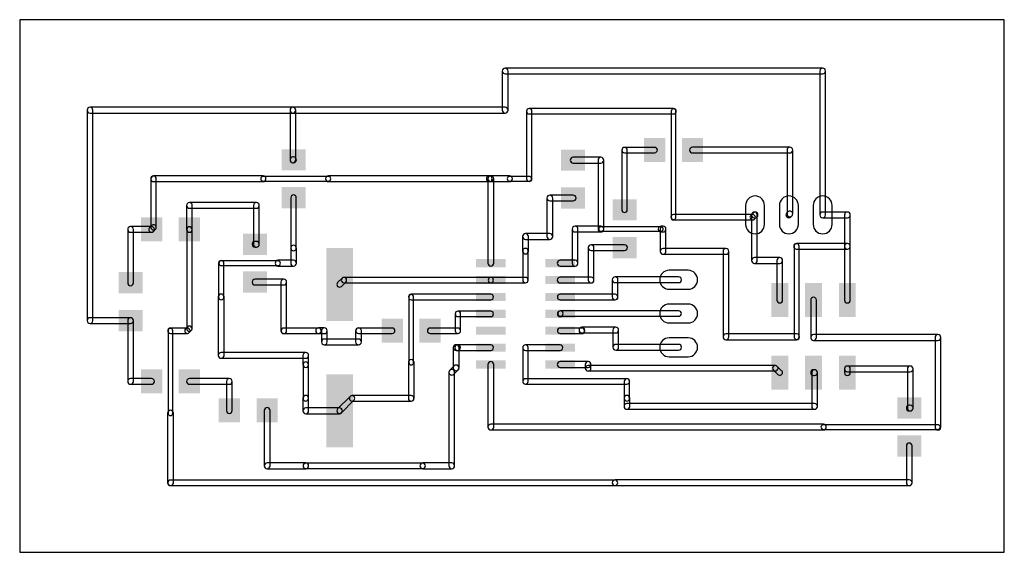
# Model space of a CAD drawing. Extents: x 54.7 to 128.7, y 35.4 to 75.5.
import ezdxf

# ---------------------------------------------------------------- set-up
doc = ezdxf.new("R2010")
doc.units = 0
for name, color, linetype in [('1', 12, 'CONTINUOUS'), ('17', 110, 'CONTINUOUS'), ('20', 31, 'CONTINUOUS')]:
    doc.layers.add(name, color=color, linetype=linetype)

# ---------------------------------------------------------------- blocks, each defined once
blk = doc.blocks.new('RECT')
blk.add_solid([(-0.5, -0.5), (0.5, -0.5), (-0.5, 0.5), (0.5, 0.5)])
blk = doc.blocks.new('LONGP100')
blk.add_lwpolyline([(-0.5, -0.5), (0.5, -0.5, 1), (0.5, 0.5), (-0.5, 0.5, 1)], format="xyb", close=True)

msp = doc.modelspace()

# ---------------------------------------------------------------- linework, layer by layer
at = {"layer": '1'}
for points in [[(90.9701, 71.6026), (90.9701, 68.6562, 1), (91.4019, 68.6562), (91.4019, 71.6026, 1)], [(115.0366, 71.8185), (91.186, 71.8185, 1), (91.186, 71.3867), (115.0366, 71.3867, 1)], [(115.2525, 60.7822), (115.2525, 71.6026, 1), (114.8207, 71.6026), (114.8207, 60.7822, 1)], [(59.9948, 68.4403), (75.2348, 68.4403, 1), (75.2348, 68.8721), (59.9948, 68.8721, 1)], [(59.7789, 68.6562), (59.7789, 52.8324, 1), (60.2107, 52.8324), (60.2107, 68.6562, 1)], [(75.2348, 68.4403), (91.186, 68.4403, 1), (91.186, 68.8721), (75.2348, 68.8721, 1)], [(75.4507, 64.922), (75.4507, 68.6562, 1), (75.0189, 68.6562), (75.0189, 64.922, 1)], [(92.9894, 68.3768), (103.8352, 68.3768, 1), (103.8352, 68.7832), (92.9894, 68.7832, 1)], [(93.1926, 63.5), (93.1926, 68.58, 1), (92.7862, 68.58), (92.7862, 63.5, 1)], [(103.6574, 68.58), (103.6574, 60.6044, 1), (104.013, 60.6044), (104.013, 68.58, 1)], [(100.3554, 61.1628), (100.3554, 65.659, 1), (99.949, 65.659), (99.949, 61.1628, 1)], [(100.1522, 65.4558), (102.4132, 65.4558, 1), (102.4132, 65.8622), (100.1522, 65.8622, 1)], [(105.2572, 65.4431), (112.5728, 65.4431, 1), (112.5728, 65.8749), (105.2572, 65.8749, 1)], [(112.3569, 65.659), (112.3569, 60.8584, 1), (112.7887, 60.8584), (112.7887, 65.659, 1)], [(75.2856, 65.1379), (75.2348, 65.1379, 1), (75.2348, 64.7061), (75.2856, 64.7061, 1)], [(98.3742, 65.1125), (96.2914, 65.1125, 1), (96.2914, 64.6807), (98.3742, 64.6807, 1)], [(98.5901, 59.7154), (98.5901, 64.8966, 1), (98.1583, 64.8966), (98.1583, 59.7154, 1)], [(72.9996, 63.7159), (64.77, 63.7159, 1), (64.77, 63.2841), (72.9996, 63.2841, 1)], [(64.5668, 63.5), (64.5668, 59.842, 1), (64.9732, 59.842), (64.9732, 63.5, 1)], [(77.9018, 63.6778), (72.9996, 63.6778, 1), (72.9996, 63.3222), (77.9018, 63.3222, 1)], [(77.9018, 63.2841), (89.9922, 63.2841, 1), (89.9922, 63.7159), (77.9018, 63.7159, 1)], [(90.1065, 63.7159), (89.9922, 63.7159, 1), (89.9922, 63.2841), (90.1065, 63.2841, 1)], [(90.1065, 63.2841), (91.5162, 63.2841, 1), (91.5162, 63.7159), (90.1065, 63.7159, 1)], [(90.3224, 57.15), (90.3224, 63.5, 1), (89.8906, 63.5), (89.8906, 57.15, 1)], [(92.9894, 63.6778), (91.5162, 63.6778, 1), (91.5162, 63.3222), (92.9894, 63.3222, 1)], [(75.4888, 58.293), (75.4888, 62.078, 1), (75.0824, 62.078), (75.0824, 58.293, 1)], [(94.5388, 61.8367), (96.2914, 61.8367, 1), (96.2914, 62.2685), (94.5388, 62.2685, 1)], [(94.7547, 59.1566), (94.7547, 62.0526, 1), (94.3229, 62.0526), (94.3229, 59.1566, 1)], [(67.6779, 59.69), (67.6779, 61.4934, 1), (67.2461, 61.4934), (67.2461, 59.69, 1)], [(67.462, 61.2775), (72.4916, 61.2775, 1), (72.4916, 61.7093), (67.462, 61.7093, 1)], [(72.2757, 61.4934), (72.2757, 58.572, 1), (72.7075, 58.572), (72.7075, 61.4934, 1)], [(109.7788, 60.8076), (103.8352, 60.8076, 1), (103.8352, 60.4012), (109.7788, 60.4012, 1)], [(109.8129, 60.9259), (109.6351, 60.7481, 1), (109.9225, 60.4607), (110.1003, 60.6385, 1)], [(110.1217, 57.3532), (110.1217, 60.7822, 1), (109.6899, 60.7822), (109.6899, 57.3532, 1)], [(109.9058, 60.5663), (109.9566, 60.5663, 1), (109.9566, 60.9981), (109.9058, 60.9981, 1)], [(112.4201, 61.0111), (112.3439, 60.9349, 1), (112.6493, 60.6295), (112.7255, 60.7057, 1)], [(115.0366, 60.5663), (116.8908, 60.5663, 1), (116.8908, 60.9981), (115.0366, 60.9981, 1)], [(116.6749, 60.7822), (116.6749, 58.42, 1), (117.1067, 58.42), (117.1067, 60.7822, 1)], [(64.6263, 59.9857), (64.4743, 59.8337, 1), (64.7617, 59.5463), (64.9137, 59.6983, 1)], [(96.4311, 59.4995), (98.3742, 59.4995, 1), (98.3742, 59.9313), (96.4311, 59.9313, 1)], [(96.647, 57.15), (96.647, 59.7154, 1), (96.2152, 59.7154), (96.2152, 57.15, 1)], [(102.8954, 59.4995), (103.0478, 59.4995, 1), (103.0478, 59.9313), (102.8954, 59.9313, 1)], [(102.8319, 59.7154), (102.8319, 58.039, 1), (103.2637, 58.039), (103.2637, 59.7154, 1)], [(64.618, 59.9059), (63.0428, 59.9059, 1), (63.0428, 59.4741), (64.618, 59.4741, 1)], [(62.8269, 59.69), (62.8269, 55.6764, 1), (63.2587, 55.6764), (63.2587, 59.69, 1)], [(67.2588, 59.69), (67.2588, 52.222, 1), (67.6652, 52.222), (67.6652, 59.69, 1)], [(92.9259, 58.0648), (92.9259, 59.1566, 1), (92.4941, 59.1566), (92.4941, 58.0648, 1)], [(92.71, 58.9407), (94.5388, 58.9407, 1), (94.5388, 59.3725), (92.71, 59.3725, 1)], [(98.3742, 59.5503), (102.8954, 59.5503, 1), (102.8954, 59.8805), (98.3742, 59.8805, 1)], [(72.4916, 58.7879), (72.39, 58.7879, 1), (72.39, 58.3561), (72.4916, 58.3561, 1)], [(75.5015, 57.15), (75.5015, 58.293, 1), (75.0697, 58.293), (75.0697, 57.15, 1)], [(100.1522, 58.5347), (97.6376, 58.5347, 1), (97.6376, 58.1029), (100.1522, 58.1029, 1)], [(97.4217, 58.3188), (97.4217, 55.88, 1), (97.8535, 55.88), (97.8535, 58.3188, 1)], [(116.8908, 58.6359), (113.0808, 58.6359, 1), (113.0808, 58.2041), (116.8908, 58.2041, 1)], [(112.8903, 58.42), (112.8903, 51.6128, 1), (113.2713, 51.6128), (113.2713, 58.42, 1)], [(116.6749, 58.42), (116.6749, 54.3804, 1), (117.1067, 54.3804), (117.1067, 58.42, 1)], [(92.9132, 55.88), (92.9132, 58.0648, 1), (92.5068, 58.0648), (92.5068, 55.88, 1)], [(103.0478, 57.8231), (107.7722, 57.8231, 1), (107.7722, 58.2549), (103.0478, 58.2549, 1)], [(107.9881, 51.6128), (107.9881, 58.039, 1), (107.5563, 58.039), (107.5563, 51.6128, 1)], [(69.6468, 57.15), (69.6468, 54.61, 1), (70.0532, 54.61), (70.0532, 57.15, 1)], [(69.85, 56.9722), (74.1172, 56.9722, 1), (74.1172, 57.3278), (69.85, 57.3278, 1)], [(74.1172, 56.9341), (75.2856, 56.9341, 1), (75.2856, 57.3659), (74.1172, 57.3659, 1)], [(95.3135, 56.9341), (96.4311, 56.9341, 1), (96.4311, 57.3659), (95.3135, 57.3659, 1)], [(111.8108, 57.5691), (109.9058, 57.5691, 1), (109.9058, 57.1373), (111.8108, 57.1373, 1)], [(112.0267, 54.3804), (112.0267, 57.3532, 1), (111.5949, 57.3532), (111.5949, 54.3804, 1)], [(72.39, 55.5121), (74.549, 55.5121, 1), (74.549, 55.9439), (72.39, 55.9439, 1)], [(74.3331, 55.728), (74.3331, 52.07, 1), (74.7649, 52.07), (74.7649, 55.728, 1)], [(78.8837, 55.4063), (79.2137, 55.7363, 1), (78.9263, 56.0237), (78.5963, 55.6937, 1)], [(79.07, 55.6768), (90.1065, 55.6768, 1), (90.1065, 56.0832), (79.07, 56.0832, 1)], [(92.71, 56.0832), (90.1065, 56.0832, 1), (90.1065, 55.6768), (92.71, 55.6768, 1)], [(97.6376, 56.0959), (95.3135, 56.0959, 1), (95.3135, 55.6641), (97.6376, 55.6641, 1)], [(104.2162, 56.1213), (99.441, 56.1213, 1), (99.441, 55.6895), (104.2162, 55.6895, 1)], [(99.2251, 55.9054), (99.2251, 54.61, 1), (99.6569, 54.61), (99.6569, 55.9054, 1)], [(69.6341, 54.61), (69.6341, 50.2158, 1), (70.0659, 50.2158), (70.0659, 54.61, 1)], [(84.1248, 54.4068), (90.1065, 54.4068, 1), (90.1065, 54.8132), (84.1248, 54.8132, 1)], [(83.947, 54.61), (83.947, 49.6824, 1), (84.3026, 49.6824), (84.3026, 54.61, 1)], [(99.441, 54.8132), (95.3135, 54.8132, 1), (95.3135, 54.4068), (99.441, 54.4068, 1)], [(114.1349, 54.3804), (114.1349, 51.562, 1), (114.5667, 51.562), (114.5667, 54.3804, 1)], [(90.1065, 53.5432), (87.63, 53.5432, 1), (87.63, 53.1368), (90.1065, 53.1368, 1)], [(87.8332, 52.07), (87.8332, 53.34, 1), (87.4268, 53.34), (87.4268, 52.07, 1)], [(95.4572, 53.1963), (95.4826, 53.2217, 1), (95.1952, 53.5091), (95.1698, 53.4837, 1)], [(104.2162, 53.5686), (95.3389, 53.5686, 1), (95.3389, 53.1622), (104.2162, 53.1622, 1)], [(59.9948, 52.6165), (63.0428, 52.6165, 1), (63.0428, 53.0483), (59.9948, 53.0483, 1)], [(62.8269, 52.8324), (62.8269, 48.26, 1), (63.2587, 48.26), (63.2587, 52.8324, 1)], [(67.31, 52.2732), (66.04, 52.2732, 1), (66.04, 51.8668), (67.31, 51.8668, 1)], [(65.8622, 52.07), (65.8622, 45.8724, 1), (66.2178, 45.8724), (66.2178, 52.07, 1)], [(67.3183, 52.3657), (67.1663, 52.2137, 1), (67.4537, 51.9263), (67.6057, 52.0783, 1)], [(74.549, 51.8668), (77.1652, 51.8668, 1), (77.1652, 52.2732), (74.549, 52.2732, 1)], [(77.1652, 51.8541), (77.597, 51.8541, 1), (77.597, 52.2859), (77.1652, 52.2859, 1)], [(77.3811, 52.07), (77.3811, 51.2318, 1), (77.8129, 51.2318), (77.8129, 52.07, 1)], [(80.3783, 51.2318), (80.3783, 52.07, 1), (79.9465, 52.07), (79.9465, 51.2318, 1)], [(80.1624, 51.8668), (82.7028, 51.8668, 1), (82.7028, 52.2732), (80.1624, 52.2732, 1)], [(85.5468, 51.8668), (87.63, 51.8668, 1), (87.63, 52.2732), (85.5468, 52.2732, 1)], [(95.3135, 51.8668), (96.9518, 51.8668, 1), (96.9518, 52.2732), (95.3135, 52.2732, 1)], [(99.4918, 52.3367), (96.9518, 52.3367, 1), (96.9518, 51.9049), (99.4918, 51.9049, 1)], [(96.7359, 52.1208), (96.7359, 52.07, 1), (97.1677, 52.07), (97.1677, 52.1208, 1)], [(99.7077, 50.8254), (99.7077, 52.1208, 1), (99.2759, 52.1208), (99.2759, 50.8254, 1)], [(113.0808, 51.8287), (107.7722, 51.8287, 1), (107.7722, 51.3969), (113.0808, 51.3969, 1)], [(77.597, 51.0159), (80.1624, 51.0159, 1), (80.1624, 51.4477), (77.597, 51.4477, 1)], [(104.2162, 51.0413), (99.4918, 51.0413, 1), (99.4918, 50.6095), (104.2162, 50.6095, 1)], [(114.3508, 51.3461), (123.698, 51.3461, 1), (123.698, 51.7779), (114.3508, 51.7779, 1)], [(123.4821, 51.562), (123.4821, 44.8286, 1), (123.9139, 44.8286), (123.9139, 51.562, 1)], [(69.85, 49.9999), (76.2, 49.9999, 1), (76.2, 50.4317), (69.85, 50.4317, 1)], [(75.9841, 50.2158), (75.9841, 49.53, 1), (76.4159, 49.53), (76.4159, 50.2158, 1)], [(87.6046, 51.0159), (87.503, 51.0159, 1), (87.503, 50.5841), (87.6046, 50.5841, 1)], [(87.2871, 50.8), (87.2871, 49.276, 1), (87.7189, 49.276), (87.7189, 50.8, 1)], [(90.1065, 51.0032), (87.6046, 51.0032, 1), (87.6046, 50.5968), (90.1065, 50.5968, 1)], [(92.5068, 50.8), (92.5068, 48.26, 1), (92.9132, 48.26), (92.9132, 50.8, 1)], [(92.71, 50.5968), (95.3135, 50.5968, 1), (95.3135, 51.0032), (92.71, 51.0032, 1)], [(75.9968, 49.53), (75.9968, 46.99, 1), (76.4032, 46.99), (76.4032, 49.53, 1)], [(83.9089, 49.6824), (83.9089, 46.99, 1), (84.3407, 46.99), (84.3407, 49.6824, 1)], [(89.8906, 49.53), (89.8906, 44.8286, 1), (90.3224, 44.8286), (90.3224, 49.53, 1)], [(95.3135, 49.3141), (97.409, 49.3141, 1), (97.409, 49.7459), (95.3135, 49.7459, 1)], [(97.1931, 49.53), (97.1931, 49.2506, 1), (97.6249, 49.2506), (97.6249, 49.53, 1)], [(87.3503, 49.4287), (87.0201, 49.0985, 1), (87.3255, 48.7931), (87.6557, 49.1233, 1)], [(86.9569, 48.9458), (86.9569, 41.91, 1), (87.3887, 41.91), (87.3887, 48.9458, 1)], [(111.4806, 49.4538), (97.409, 49.4538, 1), (97.409, 49.0474), (111.4806, 49.0474, 1)], [(111.3369, 49.1069), (111.6671, 48.7767, 1), (111.9545, 49.0641), (111.6243, 49.3943, 1)], [(114.427, 49.1363), (114.3508, 49.1363, 1), (114.3508, 48.7045), (114.427, 48.7045, 1)], [(114.6429, 46.3804), (114.6429, 48.9204, 1), (114.2111, 48.9204), (114.2111, 46.3804, 1)], [(117.1067, 48.9204), (117.1067, 49.1998, 1), (116.6749, 49.1998), (116.6749, 48.9204, 1)], [(116.8908, 48.9839), (121.6152, 48.9839, 1), (121.6152, 49.4157), (116.8908, 49.4157, 1)], [(121.3993, 49.1998), (121.3993, 46.253, 1), (121.8311, 46.253), (121.8311, 49.1998, 1)], [(64.618, 48.4759), (63.0428, 48.4759, 1), (63.0428, 48.0441), (64.618, 48.0441, 1)], [(67.462, 48.0441), (70.46, 48.0441, 1), (70.46, 48.4759), (67.462, 48.4759, 1)], [(70.2441, 48.26), (70.2441, 46.0756, 1), (70.6759, 46.0756), (70.6759, 48.26, 1)], [(92.71, 48.0568), (100.33, 48.0568, 1), (100.33, 48.4632), (92.71, 48.4632, 1)], [(100.1268, 48.26), (100.1268, 46.99, 1), (100.5332, 46.99), (100.5332, 48.26, 1)], [(76.4159, 46.05), (76.4159, 46.99, 1), (75.9841, 46.99), (75.9841, 46.05, 1)], [(78.8837, 45.9063), (79.8237, 46.8463, 1), (79.5363, 47.1337), (78.5963, 46.1937, 1)], [(84.1248, 47.1932), (79.68, 47.1932, 1), (79.68, 46.7868), (84.1248, 46.7868, 1)], [(100.1141, 46.99), (100.1141, 46.3804, 1), (100.5459, 46.3804), (100.5459, 46.99, 1)], [(65.8241, 45.8724), (65.8241, 40.64, 1), (66.2559, 40.64), (66.2559, 45.8724, 1)], [(73.0881, 46.0756), (73.0881, 41.91, 1), (73.5199, 41.91), (73.5199, 46.0756, 1)], [(78.74, 46.2659), (76.2, 46.2659, 1), (76.2, 45.8341), (78.74, 45.8341, 1)], [(100.33, 46.1645), (114.427, 46.1645, 1), (114.427, 46.5963), (100.33, 46.5963, 1)], [(121.6152, 46.4689), (121.539, 46.4689, 1), (121.539, 46.0371), (121.6152, 46.0371, 1)], [(90.1065, 44.6127), (115.0874, 44.6127, 1), (115.0874, 45.0445), (90.1065, 45.0445, 1)], [(123.698, 45.0064), (115.0874, 45.0064, 1), (115.0874, 44.6508), (123.698, 44.6508, 1)], [(121.3231, 43.409), (121.3231, 40.64, 1), (121.7549, 40.64), (121.7549, 43.409, 1)], [(73.304, 41.6941), (76.2, 41.6941, 1), (76.2, 42.1259), (73.304, 42.1259, 1)], [(76.2, 41.7068), (84.9884, 41.7068, 1), (84.9884, 42.1132), (76.2, 42.1132, 1)], [(87.1728, 42.1259), (84.9884, 42.1259, 1), (84.9884, 41.6941), (87.1728, 41.6941, 1)], [(99.441, 40.8432), (66.04, 40.8432, 1), (66.04, 40.4368), (99.441, 40.4368, 1)], [(121.539, 40.8559), (99.441, 40.8559, 1), (99.441, 40.4241), (121.539, 40.4241, 1)]]:
    msp.add_lwpolyline(points, format="xyb", close=True, dxfattribs=at)
at = {"layer": '20'}
for p, q in [((128.6818, 75.4636), (54.7116, 75.4636)), ((54.7116, 75.4636), (54.7116, 35.4076)), ((128.6818, 35.4076), (128.6818, 75.4636)), ((54.7116, 35.4076), (128.6818, 35.4076))]:
    msp.add_line(p, q, dxfattribs=at)

# ---------------------------------------------------------------- block references
at = {"layer": '1'}
for p, xscale, yscale, rotation in [((102.4132, 65.659), 1.6, 1.803, 180), ((105.2572, 65.659), 1.6, 1.803, 180), ((75.2856, 64.922), 1.6, 1.803, 270), ((96.2914, 64.8966), 1.6, 1.803, 270), ((75.2856, 62.078), 1.6, 1.803, 270), ((96.2914, 62.0526), 1.6, 1.803, 270), ((100.1522, 61.1628), 1.6, 1.803, 270), ((64.618, 59.69), 1.6, 1.803, 180), ((67.462, 59.69), 1.6, 1.803, 180), ((72.39, 58.572), 1.6, 1.803, 270), ((100.1522, 58.3188), 1.6, 1.803, 270), ((78.74, 55.55), 5.5, 2, 270), ((90.1065, 57.15), 0.6096, 2.2098, 270), ((95.3135, 57.15), 0.6096, 2.2098, 270), ((63.0428, 55.6764), 1.6, 1.803, 90), ((72.39, 55.728), 1.6, 1.803, 270), ((90.1065, 55.88), 0.6096, 2.2098, 270), ((95.3135, 55.88), 0.6096, 2.2098, 270), ((111.8108, 54.3804), 2.54, 1.27, 90), ((114.3508, 54.3804), 2.54, 1.27, 90), ((116.8908, 54.3804), 2.54, 1.27, 90), ((90.1065, 54.61), 0.6096, 2.2098, 270), ((95.3135, 54.61), 0.6096, 2.2098, 270), ((63.0428, 52.8324), 1.6, 1.803, 90), ((90.1065, 53.34), 0.6096, 2.2098, 270), ((95.3135, 53.34), 0.6096, 2.2098, 270), ((90.1065, 52.07), 0.6096, 2.2098, 270), ((95.3135, 52.07), 0.6096, 2.2098, 270), ((90.1065, 50.8), 0.6096, 2.2098, 270), ((95.3135, 50.8), 0.6096, 2.2098, 270), ((90.1065, 49.53), 0.6096, 2.2098, 270), ((95.3135, 49.53), 0.6096, 2.2098, 270), ((111.8108, 48.9204), 2.54, 1.27, 90), ((114.3508, 48.9204), 2.54, 1.27, 90), ((116.8908, 48.9204), 2.54, 1.27, 90), ((78.74, 46.05), 5.5, 2, 270), ((70.46, 46.0756), 1.6, 1.803, 180), ((73.304, 46.0756), 1.6, 1.803, 180), ((121.539, 46.253), 1.6, 1.803, 90), ((121.539, 43.409), 1.6, 1.803, 90)]:
    msp.add_blockref('RECT', p, dxfattribs=dict(at, xscale=xscale, yscale=yscale, rotation=rotation))
at = {"layer": '1', "xscale": 1.6, "yscale": 1.803}
for p in [(82.7028, 52.07), (85.5468, 52.07), (64.618, 48.26), (67.462, 48.26)]:
    msp.add_blockref('RECT', p, dxfattribs=at)
at = {"layer": '17', "xscale": 1.4224, "yscale": 1.4224}
for p, rotation in [((109.9566, 60.7822), 270), ((112.4966, 60.7822), 270), ((115.0366, 60.7822), 270), ((104.2162, 55.9054), 180), ((104.2162, 53.3654), 180), ((104.2162, 50.8254), 180)]:
    msp.add_blockref('LONGP100', p, dxfattribs=dict(at, rotation=rotation))

doc.saveas('drawing.dxf')
